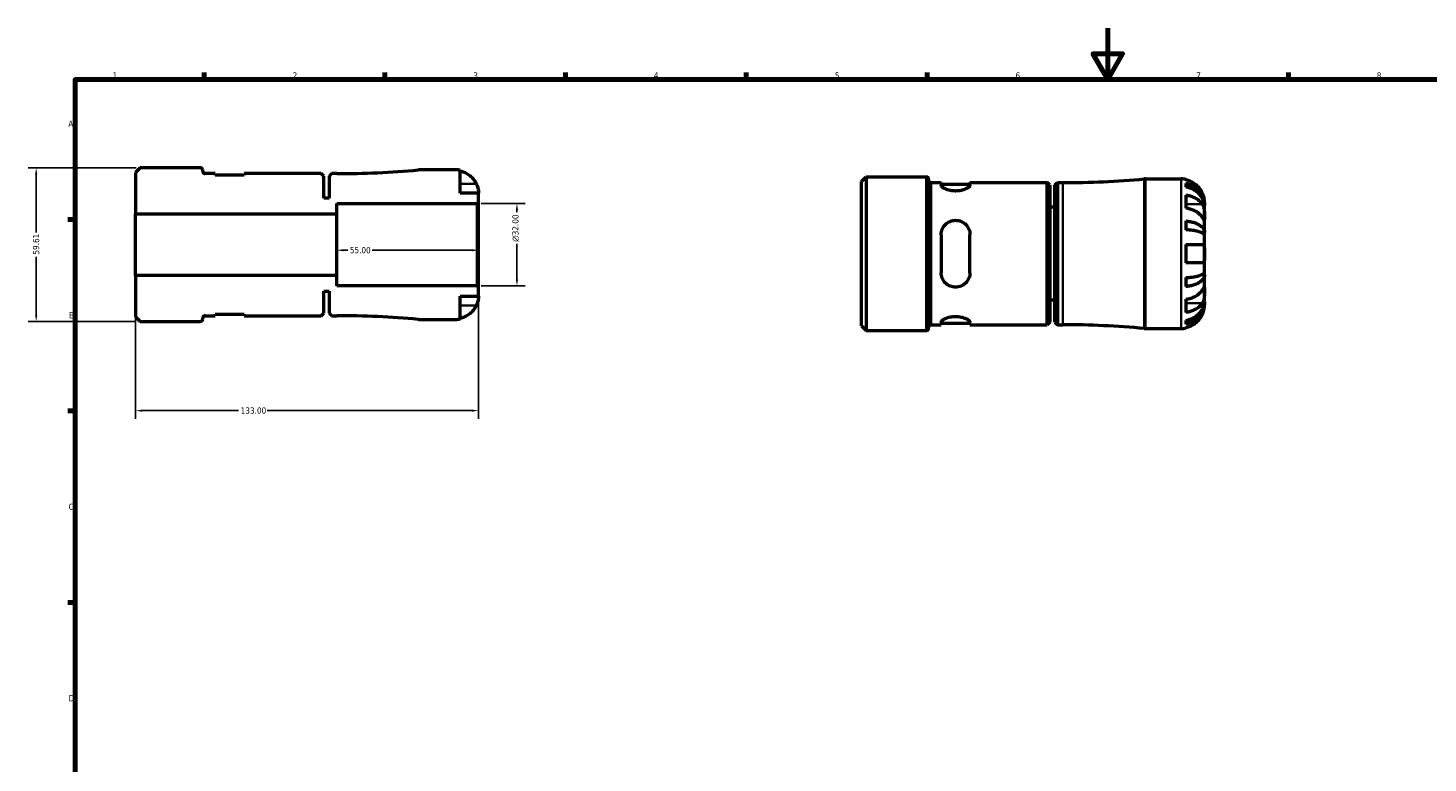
# Model space of a CAD drawing. Header units: millimetres. Extents: x -67 to 905, y -30 to 594.
# Tile 3 of 5: x 2 to 545, y 309 to 594. Entities that reach past the tile are written whole.
import ezdxf

# ---------------------------------------------------------------- set-up
doc = ezdxf.new("R2010")
doc.units = ezdxf.units.MM
for name, color, linetype, lineweight in [('Border (ANSI)', 7, 'Continuous', 70), ('Dimension (ANSI)', 7, 'Continuous', 25), ('Visible (ANSI)', 7, 'Continuous', 50), ('Visible Narrow (ANSI)', 7, 'Continuous', 35)]:
    doc.layers.add(name, color=color, linetype=linetype, lineweight=lineweight)
doc.styles.add('Note Text (ANSI)', font='tahoma.ttf')
doc.dimstyles.new('Default - mm (ANSI)', dxfattribs={"dimtxt": 2.4, "dimasz": 2.5, "dimexe": 3.175, "dimexo": 1.6002, "dimgap": 0.8, "dimtad": 0, "dimtoh": 1, "dimrnd": 1e-08, "dimzin": 4, "dimdsep": 46, "dimtxsty": 'Note Text (ANSI)', "dimcen": 0.09, "dimdle": 10, "dimclrd": 256, "dimclre": 256, "dimclrt": 5, "dimadec": 1, "dimazin": 1, "dimtfac": 1.27, "dimtofl": 0, "dimtmove": 0, "dimatfit": 3, "dimfxl": 1, "dimtolj": 1, "dimtzin": 4, "dimlwd": -1, "dimlwe": -1, "dimarcsym": 0})

# ---------------------------------------------------------------- blocks, each defined once
blk = doc.blocks.new('Borders Default Border')
at = {"layer": 'Border (ANSI)'}
for p, q in [((70.08, 574), (70.08, 576.8)), ((140.17, 574), (140.17, 576.8)), ((210.25, 574), (210.25, 576.8)), ((280.33, 574), (280.33, 576.8)), ((350.42, 574), (350.42, 576.8)), ((490.58, 574), (490.58, 576.8)), ((20, 519.75), (17.2, 519.75)), ((20, 445.5), (17.2, 445.5)), ((20, 371.25), (17.2, 371.25))]:
    blk.add_line(p, q, dxfattribs=at)
at = {"layer": 'Border (ANSI)', "flags": 128}
for points in [[(420.5, 594), (420.5, 574), (414.73, 584), (426.27, 584), (420.5, 574)], [(20, 20), (20, 574), (821, 574), (821, 20), (20, 20)]]:
    blk.add_lwpolyline(points, dxfattribs=at)
at = {"layer": 'Border (ANSI)', "color": 5, "true_color": 0x0000ff, "char_height": 2.4, "attachment_point": 7, "style": 'Note Text (ANSI)'}
for s, insert in [('1', (34.5, 574.4)), ('2', (104.4, 574.4)), ('3', (174.46, 574.35)), ('4', (244.45, 574.4)), ('5', (314.67, 574.35)), ('6', (384.69, 574.35)), ('7', (454.8, 574.4)), ('8', (524.84, 574.35)), ('A', (17.38, 555.68)), ('B', (17.67, 481.43)), ('C', (17.51, 407.13)), ('D', (17.52, 332.93))]:
    blk.add_mtext(s, dxfattribs=dict(at, insert=insert))
blk = doc.blocks.new('*D7')
at = {"layer": 'Defpoints', "color": 0, "transparency": 16777216}
for p in [(121.5, 510), (121.5, 507.83), (176.5, 510)]:
    blk.add_point(p, dxfattribs=at)
at = {"layer": 'Dimension (ANSI)', "transparency": 16777216}
for p, q in [((124, 507.83), (125.76, 507.83)), ((174, 507.83), (135.24, 507.83))]:
    blk.add_line(p, q, dxfattribs=at)
for points in [[(124, 508.24), (124, 507.41), (121.5, 507.83)], [(174, 508.24), (174, 507.41), (176.5, 507.83)]]:
    blk.add_solid(points, dxfattribs=at)
at = {"layer": 'Dimension (ANSI)', "color": 5, "transparency": 16777216, "insert": (126.56, 509.08), "char_height": 2.4, "attachment_point": 1, "style": 'Note Text (ANSI)'}
blk.add_mtext('\\A1;55.00', dxfattribs=at)
blk = doc.blocks.new('*D8')
at = {"layer": 'Defpoints', "color": 0, "transparency": 16777216}
for p in [(45.29, 539.81), (4.93, 480.19), (45.29, 480.19)]:
    blk.add_point(p, dxfattribs=at)
at = {"layer": 'Dimension (ANSI)', "transparency": 16777216}
for p, q in [((43.69, 539.81), (1.76, 539.81)), ((4.93, 537.31), (4.93, 514.67)), ((4.93, 482.69), (4.93, 505.33)), ((43.69, 480.19), (1.76, 480.19))]:
    blk.add_line(p, q, dxfattribs=at)
for points in [[(4.51, 537.31), (5.35, 537.31), (4.93, 539.81)], [(4.51, 482.69), (5.35, 482.69), (4.93, 480.19)]]:
    blk.add_solid(points, dxfattribs=at)
at = {"layer": 'Dimension (ANSI)', "color": 5, "transparency": 16777216, "insert": (3.68, 506.13), "char_height": 2.4, "attachment_point": 1, "rotation": 90, "style": 'Note Text (ANSI)'}
blk.add_mtext('\\A1;59.61', dxfattribs=at)
blk = doc.blocks.new('*D9')
at = {"layer": 'Defpoints', "color": 0, "transparency": 16777216}
for p in [(43.5, 498), (176.5, 493.42), (43.5, 445.63)]:
    blk.add_point(p, dxfattribs=at)
at = {"layer": 'Dimension (ANSI)', "transparency": 16777216}
for p, q in [((43.5, 496.4), (43.5, 442.46)), ((176.5, 491.82), (176.5, 442.46)), ((46, 445.63), (83.44, 445.63)), ((174, 445.63), (94.55, 445.63))]:
    blk.add_line(p, q, dxfattribs=at)
for points in [[(46, 446.05), (46, 445.22), (43.5, 445.63)], [(174, 446.05), (174, 445.22), (176.5, 445.63)]]:
    blk.add_solid(points, dxfattribs=at)
at = {"layer": 'Dimension (ANSI)', "color": 5, "transparency": 16777216, "insert": (84.24, 446.88), "char_height": 2.4, "attachment_point": 1, "style": 'Note Text (ANSI)'}
blk.add_mtext('\\A1;133.00', dxfattribs=at)
blk = doc.blocks.new('*D10')
at = {"layer": 'Defpoints', "color": 0, "transparency": 16777216}
for p in [(175.92, 526), (191.39, 526), (175.92, 494)]:
    blk.add_point(p, dxfattribs=at)
at = {"layer": 'Dimension (ANSI)', "transparency": 16777216}
for p, q in [((177.52, 526), (194.56, 526)), ((191.39, 523.5), (191.39, 522.59)), ((191.39, 496.5), (191.39, 510.32)), ((177.52, 494), (194.56, 494))]:
    blk.add_line(p, q, dxfattribs=at)
for points in [[(190.97, 523.5), (191.8, 523.5), (191.39, 526)], [(190.97, 496.5), (191.8, 496.5), (191.39, 494)]]:
    blk.add_solid(points, dxfattribs=at)
at = {"layer": 'Dimension (ANSI)', "color": 5, "transparency": 16777216, "insert": (189.58, 511.12), "char_height": 2.4, "attachment_point": 1, "rotation": 90, "style": 'Note Text (ANSI)'}
blk.add_mtext('\\A1;{\\fAIGDT|b0|i0;\\H2.4000;\\ln}\\fTahoma|b0|i0;\\H2.4000;32.00', dxfattribs=at)

msp = doc.modelspace()

# ---------------------------------------------------------------- linework, layer by layer
at = {"layer": 'Visible (ANSI)'}
for p, q in [((45.2873, 539.807), (43.4989, 538.0186)), ((43.4989, 538.0186), (43.4989, 522)), ((68.5739, 539.807), (45.2873, 539.807)), ((69.4989, 538.475), (69.4989, 538.882)), ((74.3439, 537.55), (70.4239, 537.55)), ((74.3439, 536.91), (74.3439, 537.55)), ((115.5039, 537.55), (85.5439, 537.55)), ((85.5439, 537.55), (85.5439, 536.91)), ((116.5039, 536.55), (115.5039, 537.55)), ((119.4989, 537.55), (118.4989, 536.55)), ((121.4989, 537.55), (119.4989, 537.55)), ((167.4989, 539), (153.6614, 539)), ((169.2989, 530), (169.2989, 538.8182)), ((85.5439, 536.91), (74.3439, 536.91)), ((116.5039, 528), (116.5039, 536.55)), ((118.4989, 536.55), (118.4989, 528)), ((325.0315, 534.5009), (326.82, 536.2893)), ((325.0315, 478.4637), (325.0315, 534.5009)), ((326.82, 536.2893), (350.1065, 536.2893)), ((326.82, 536.2893), (326.82, 476.6753)), ((351.0315, 535.3643), (351.0315, 477.6003)), ((351.9565, 534.0323), (355.8765, 534.0323)), ((355.8765, 534.0323), (355.8765, 533.031)), ((355.8765, 533.3923), (367.0765, 533.3923)), ((367.0765, 534.0323), (397.0365, 534.0323)), ((367.0765, 533.031), (367.0765, 534.0323)), ((397.0365, 478.9323), (397.0365, 534.0323)), ((398.0365, 533.0323), (397.0365, 534.0323)), ((398.0365, 533.0323), (398.0365, 479.9323)), ((400.0315, 533.0323), (401.0315, 534.0323)), ((400.0315, 479.9323), (400.0315, 533.0323)), ((401.0315, 534.0323), (401.0315, 478.9323)), ((401.0315, 534.0323), (403.0315, 534.0323)), ((435.1941, 535.4823), (449.0315, 535.4823)), ((450.8315, 535.3005), (450.8315, 535.0747)), ((450.8315, 533.767), (450.8315, 532.3341)), ((118.4989, 528), (116.5039, 528)), ((176.4989, 530), (169.2989, 530)), ((176.4989, 526.58), (176.4989, 530)), ((450.8315, 529.2458), (450.8315, 524.1546)), ((43.4989, 522), (121.4989, 522)), ((43.4989, 498), (43.4989, 522)), ((121.4989, 522), (121.4989, 526)), ((121.4989, 526), (175.9189, 526)), ((121.4989, 498), (121.4989, 522)), ((175.9189, 526), (176.4989, 526.58)), ((175.9189, 526), (175.9189, 494)), ((176.4989, 493.42), (176.4989, 526.58)), ((400.0315, 524.4823), (398.0365, 524.4823)), ((458.0315, 525.1954), (458.0138, 525.1954)), ((458.0315, 525.1954), (458.0315, 526.4823)), ((458.0315, 524.7055), (458.0315, 525.1954)), ((458.0315, 520.6245), (458.0315, 524.7055)), ((450.8315, 519.2169), (450.8315, 515.7576)), ((458.0315, 514.7234), (458.0315, 520.6245)), ((355.8765, 513.8423), (355.8765, 499.1223)), ((367.0765, 499.1223), (367.0765, 513.8423)), ((458.0315, 514.7234), (456.7062, 514.7234)), ((458.0315, 513.5408), (458.0315, 514.7234)), ((458.0315, 506.4823), (458.0315, 513.5408)), ((450.8315, 510.0823), (450.8315, 502.8823)), ((450.8315, 510.0823), (457.1556, 510.0823)), ((458.0315, 499.4239), (458.0315, 506.4823)), ((457.1556, 502.8823), (450.8315, 502.8823)), ((121.4989, 498), (43.4989, 498)), ((43.4989, 498), (43.4989, 481.9814)), ((121.4989, 494), (121.4989, 498)), ((450.8315, 497.2071), (450.8315, 493.7477)), ((458.0315, 498.2413), (456.7062, 498.2413)), ((458.0315, 498.2413), (458.0315, 499.4239)), ((458.0315, 492.3402), (458.0315, 498.2413)), ((116.5039, 483.45), (116.5039, 492)), ((116.5039, 492), (118.4989, 492)), ((118.4989, 492), (118.4989, 483.45)), ((175.9189, 494), (121.4989, 494)), ((169.2989, 481.1818), (169.2989, 490)), ((169.2989, 490), (176.4989, 490)), ((176.4989, 493.42), (175.9189, 494)), ((176.4989, 490), (176.4989, 493.42)), ((450.8315, 488.81), (450.8315, 483.7188)), ((458.0315, 488.2591), (458.0315, 492.3402)), ((115.5039, 482.45), (116.5039, 483.45)), ((118.4989, 483.45), (119.4989, 482.45)), ((400.0315, 488.4823), (398.0365, 488.4823)), ((458.0315, 487.7693), (458.0138, 487.7693)), ((458.0315, 487.7693), (458.0315, 488.2591)), ((458.0315, 486.4823), (458.0315, 487.7693)), ((43.4989, 481.9814), (45.2873, 480.193)), ((45.2873, 480.193), (68.5739, 480.193)), ((69.4989, 481.118), (69.4989, 481.525)), ((70.4239, 482.45), (74.3439, 482.45)), ((74.3439, 482.45), (74.3439, 483.09)), ((74.3439, 483.09), (85.5439, 483.09)), ((85.5439, 483.09), (85.5439, 482.45)), ((85.5439, 482.45), (115.5039, 482.45)), ((119.4989, 482.45), (121.4989, 482.45)), ((153.6614, 481), (167.4989, 481)), ((325.0315, 478.4637), (326.82, 476.6753)), ((351.9565, 478.9323), (355.8765, 478.9323)), ((355.8765, 479.9336), (355.8765, 478.9323)), ((355.8765, 479.5723), (367.0765, 479.5723)), ((367.0765, 478.9323), (367.0765, 479.9336)), ((367.0765, 478.9323), (397.0365, 478.9323)), ((398.0365, 479.9323), (397.0365, 478.9323)), ((400.0315, 479.9323), (401.0315, 478.9323)), ((401.0315, 478.9323), (403.0315, 478.9323)), ((450.8315, 480.6305), (450.8315, 479.1976)), ((450.8315, 477.8899), (450.8315, 477.6642)), ((326.82, 476.6753), (350.1065, 476.6753)), ((435.1941, 477.4823), (449.0315, 477.4823))]:
    msp.add_line(p, q, dxfattribs=at)
for centre, radius, start, end in [((68.5739, 538.882), 0.925, 0, 90), ((70.4239, 538.475), 0.925, 180, 270), ((121.4989, 889.175), 351.625, 270, 275.162691), ((153.6614, 533.2), 5.8, 90, 95.162691), ((167.4989, 530), 9, 78.463041, 90), ((350.1065, 535.3643), 0.925, 0, 90), ((351.9565, 534.9573), 0.925, 180, 270), ((403.0315, 885.6573), 351.625, 270, 275.162691), ((435.1941, 529.6823), 5.8, 90, 95.162691), ((449.0315, 526.4823), 9, 78.463041, 90), ((68.5739, 481.118), 0.925, 270, 0), ((70.4239, 481.525), 0.925, 90, 180), ((121.4989, 130.825), 351.625, 84.837309, 90), ((153.6614, 486.8), 5.8, 264.837309, 270), ((167.4989, 490), 9, 270, 281.536959), ((351.9565, 478.0073), 0.925, 90, 180), ((403.0315, 127.3073), 351.625, 84.837309, 90), ((350.1065, 477.6003), 0.925, 270, 0), ((435.1941, 483.2823), 5.8, 264.837309, 270), ((449.0315, 486.4823), 9, 270, 281.536959)]:
    msp.add_arc(centre, radius, start, end, dxfattribs=at)
for points, knots in [([(169.2989, 538.5924), (169.8734, 538.4742), (170.4344, 538.2967), (171.4443, 537.8766), (171.9835, 537.5926), (172.9897, 536.9169), (173.4567, 536.5252), (174.2434, 535.7346), (174.6351, 535.2622), (175.2207, 534.3803), (175.4402, 533.9877), (175.6229, 533.6)], [0.170753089, 0.170753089, 0.170753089, 0.170753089, 0.332151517, 0.332151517, 0.498888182, 0.498888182, 0.665624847, 0.665624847, 0.833511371, 0.833511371, 0.956873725, 0.956873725, 0.956873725, 0.956873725]), ([(175.6229, 533.6), (175.6903, 533.4569), (175.7544, 533.3125), (175.9042, 532.9531), (175.9849, 532.7387), (176.1337, 532.2977), (176.1994, 532.0737), (176.3332, 531.5478), (176.3875, 531.2618), (176.469, 530.6994), (176.4858, 530.4502), (176.5007, 530.0941), (176.4989, 530), (176.4989, 530)], [-0.576476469, -0.576476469, -0.576476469, -0.576476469, -0.529686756, -0.529686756, -0.460540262, -0.460540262, -0.385624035, -0.385624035, -0.277308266, -0.277308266, -0.142580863, -0.142580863, 0, 0, 0, 0]), ([(367.0765, 533.031), (367.0765, 532.8303), (366.9284, 532.5839), (366.3382, 532.0692), (365.8966, 531.8022), (364.9004, 531.3626), (364.2874, 531.1566), (362.9293, 530.8709), (362.1834, 530.7937), (361.4765, 530.7937), (360.7697, 530.7937), (360.0238, 530.8709), (358.6657, 531.1566), (358.0527, 531.3626), (357.0565, 531.8022), (356.6148, 532.0692), (356.0247, 532.5839), (355.8765, 532.8303), (355.8765, 533.031)], [-0.87498139, -0.87498139, -0.87498139, -0.87498139, -0.64955562, -0.64955562, -0.42412985, -0.42412985, -0.21206492, -0.21206492, 0, 0, 0, 0.21206492, 0.21206492, 0.42412985, 0.42412985, 0.64955562, 0.64955562, 0.87498139, 0.87498139, 0.87498139, 0.87498139]), ([(457.1556, 530.0823), (456.9729, 530.47), (456.7533, 530.8626), (456.1678, 531.7445), (455.7761, 532.2169), (454.9893, 533.0076), (454.5224, 533.3992), (453.5162, 534.0749), (452.977, 534.359), (451.9671, 534.779), (451.4061, 534.9565), (450.8315, 535.0747)], [4.427884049, 4.427884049, 4.427884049, 4.427884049, 4.551246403, 4.551246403, 4.719132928, 4.719132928, 4.885869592, 4.885869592, 5.052606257, 5.052606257, 5.214004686, 5.214004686, 5.214004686, 5.214004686]), ([(450.8315, 533.767), (451.4087, 533.6527), (451.9724, 533.4806), (452.9846, 533.0741), (453.5239, 532.7999), (454.5307, 532.1475), (454.998, 531.7692), (455.7839, 531.0071), (456.1746, 530.5527), (456.8483, 529.5744), (457.1312, 529.0505), (457.5575, 528.0521), (457.7396, 527.4855), (457.9767, 526.3277), (458.0315, 525.7366), (458.0315, 525.1954)], [0.17074605, 0.17074605, 0.17074605, 0.17074605, 0.33284003, 0.33284003, 0.49949435, 0.49949435, 0.66614868, 0.66614868, 0.83320875, 0.83320875, 1.00026882, 1.00026882, 1.16797277, 1.16797277, 1.33567673, 1.33567673, 1.33567673, 1.33567673]), ([(458.0315, 524.7055), (458.0315, 525.1872), (457.9767, 525.7133), (457.7396, 526.7437), (457.5575, 527.248), (457.1312, 528.1365), (456.8483, 528.6028), (456.1746, 529.4734), (455.7839, 529.8778), (454.998, 530.5561), (454.5307, 530.8928), (453.5239, 531.4734), (452.9846, 531.7174), (451.9724, 532.0792), (451.4087, 532.2323), (450.8315, 532.3341)], [4.0142509, 4.0142509, 4.0142509, 4.0142509, 4.18195485, 4.18195485, 4.34965881, 4.34965881, 4.51671888, 4.51671888, 4.68377895, 4.68377895, 4.85043327, 4.85043327, 5.01708759, 5.01708759, 5.17918157, 5.17918157, 5.17918157, 5.17918157]), ([(450.8315, 529.2458), (451.4061, 529.1622), (451.9671, 529.0367), (452.977, 528.7397), (453.5162, 528.5388), (454.5224, 528.061), (454.9893, 527.7841), (455.7761, 527.225), (456.1678, 526.891), (456.7533, 526.2674), (456.9729, 525.9898), (457.1556, 525.7156)], [0.170753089, 0.170753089, 0.170753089, 0.170753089, 0.332151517, 0.332151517, 0.498888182, 0.498888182, 0.665624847, 0.665624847, 0.833511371, 0.833511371, 0.956873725, 0.956873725, 0.956873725, 0.956873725]), ([(458.0315, 526.4823), (458.0315, 526.4823), (458.0318, 526.5151), (458.0298, 526.6501), (458.0272, 526.7574), (458.0049, 527.1154), (457.9765, 527.4082), (457.8695, 528.0029), (457.8095, 528.2702), (457.6711, 528.7627), (457.6022, 528.9785), (457.4425, 529.4217), (457.3517, 529.6474), (457.2208, 529.9418), (457.1886, 530.0123), (457.1556, 530.0823)], [-2.499132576, -2.499132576, -2.499132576, -2.499132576, -2.415054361, -2.415054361, -2.323847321, -2.323847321, -2.184114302, -2.184114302, -2.086747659, -2.086747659, -2.014406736, -2.014406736, -1.939942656, -1.939942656, -1.916375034, -1.916375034, -1.916375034, -1.916375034]), ([(457.1556, 520.6245), (456.9729, 520.8986), (456.7533, 521.1762), (456.1678, 521.7998), (455.7761, 522.1338), (454.9893, 522.6929), (454.5224, 522.9699), (453.5162, 523.4477), (452.977, 523.6485), (451.9671, 523.9455), (451.4061, 524.0711), (450.8315, 524.1546)], [4.427884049, 4.427884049, 4.427884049, 4.427884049, 4.551246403, 4.551246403, 4.719132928, 4.719132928, 4.885869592, 4.885869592, 5.052606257, 5.052606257, 5.214004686, 5.214004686, 5.214004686, 5.214004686]), ([(457.1556, 525.7156), (457.2146, 525.627), (457.2712, 525.5329), (457.4217, 525.2551), (457.5087, 525.0606), (457.6649, 524.6336), (457.7325, 524.4022), (457.8663, 523.822), (457.92, 523.4694), (458.0015, 522.6629), (458.0184, 522.2177), (458.0333, 521.3607), (458.0315, 520.961), (458.0315, 520.6245)], [-0.580048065, -0.580048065, -0.580048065, -0.580048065, -0.538452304, -0.538452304, -0.463837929, -0.463837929, -0.386263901, -0.386263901, -0.278402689, -0.278402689, -0.142779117, -0.142779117, 0, 0, 0, 0]), ([(355.8765, 513.8423), (355.8765, 514.5664), (356.0247, 515.3289), (356.6148, 516.7227), (357.0565, 517.3546), (358.0527, 518.3247), (358.6657, 518.7411), (360.0238, 519.3002), (360.7697, 519.4423), (362.1965, 519.4423), (362.955, 519.295), (364.3319, 518.7172), (364.9513, 518.2872), (365.9338, 517.3047), (366.3619, 516.6792), (366.9334, 515.3041), (367.0765, 514.5539), (367.0765, 513.8423)], [0.85184863, 0.85184863, 0.85184863, 0.85184863, 1.0772744, 1.0772744, 1.30270017, 1.30270017, 1.51476509, 1.51476509, 1.72683002, 1.72683002, 1.94283147, 1.94283147, 2.15883293, 2.15883293, 2.38034318, 2.38034318, 2.60185344, 2.60185344, 2.60185344, 2.60185344]), ([(450.8315, 519.2169), (451.4087, 519.157), (451.9724, 519.0668), (452.9846, 518.8537), (453.5239, 518.7099), (454.5307, 518.3679), (454.998, 518.1696), (455.7839, 517.7701), (456.1746, 517.5319), (456.8483, 517.019), (457.1312, 516.7444), (457.5575, 516.221), (457.7396, 515.9239), (457.9767, 515.317), (458.0315, 515.0071), (458.0315, 514.7234)], [0.17074605, 0.17074605, 0.17074605, 0.17074605, 0.33284003, 0.33284003, 0.49949435, 0.49949435, 0.66614868, 0.66614868, 0.83320875, 0.83320875, 1.00026882, 1.00026882, 1.16797277, 1.16797277, 1.33567673, 1.33567673, 1.33567673, 1.33567673]), ([(458.0315, 520.6245), (458.0315, 520.4412), (458.0317, 520.2783), (458.0302, 519.9892), (458.0284, 519.8673), (458.0132, 519.6456), (457.9953, 519.5767), (457.9191, 519.5646), (457.8636, 519.6146), (457.7263, 519.7864), (457.6584, 519.881), (457.501, 520.1085), (457.4131, 520.2391), (457.2646, 520.461), (457.2112, 520.541), (457.1556, 520.6245)], [0, 0, 0, 0, 0.077749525, 0.077749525, 0.160819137, 0.160819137, 0.277837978, 0.277837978, 0.388289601, 0.388289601, 0.465429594, 0.465429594, 0.540354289, 0.540354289, 0.57953204, 0.57953204, 0.57953204, 0.57953204]), ([(458.0315, 513.5408), (458.0315, 513.6808), (457.9767, 513.8336), (457.7396, 514.133), (457.5575, 514.2796), (457.1312, 514.5378), (456.8483, 514.6733), (456.1746, 514.9263), (455.7839, 515.0438), (454.998, 515.2409), (454.5307, 515.3387), (453.5239, 515.5075), (452.9846, 515.5784), (451.9724, 515.6835), (451.4087, 515.728), (450.8315, 515.7576)], [4.0142509, 4.0142509, 4.0142509, 4.0142509, 4.18195485, 4.18195485, 4.34965881, 4.34965881, 4.51671888, 4.51671888, 4.68377895, 4.68377895, 4.85043327, 4.85043327, 5.01708759, 5.01708759, 5.17918157, 5.17918157, 5.17918157, 5.17918157]), ([(457.1556, 510.0823), (457.1573, 510.0823), (457.1591, 510.0823), (457.2496, 510.0817), (457.3327, 510.0663), (457.4763, 510.0069), (457.5382, 509.9668), (457.6628, 509.8489), (457.7222, 509.7653), (457.8606, 509.4842), (457.9197, 509.2523), (458.002, 508.6523), (458.0185, 508.278), (458.0333, 507.4292), (458.0315, 506.9586), (458.0315, 506.4823)], [-0.583326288, -0.583326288, -0.583326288, -0.583326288, -0.582068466, -0.582068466, -0.518616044, -0.518616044, -0.462807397, -0.462807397, -0.394732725, -0.394732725, -0.276924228, -0.276924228, -0.142883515, -0.142883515, 0, 0, 0, 0]), ([(458.0315, 506.4823), (458.0315, 506.1895), (458.0318, 505.8979), (458.0294, 505.3017), (458.0264, 505.0011), (458, 504.3175), (457.9683, 503.9634), (457.8546, 503.4795), (457.7924, 503.318), (457.6595, 503.1136), (457.6006, 503.0496), (457.4742, 502.9563), (457.4081, 502.9247), (457.2794, 502.8899), (457.219, 502.8823), (457.1556, 502.8823)], [0, 0, 0, 0, 0.087833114, 0.087833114, 0.184354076, 0.184354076, 0.322797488, 0.322797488, 0.417544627, 0.417544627, 0.477749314, 0.477749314, 0.532762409, 0.532762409, 0.576812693, 0.576812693, 0.576812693, 0.576812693]), ([(367.0765, 499.1223), (367.0765, 498.3982), (366.9284, 497.6357), (366.3382, 496.2419), (365.8966, 495.61), (364.9004, 494.64), (364.2874, 494.2235), (362.9293, 493.6644), (362.1834, 493.5223), (361.4765, 493.5223), (360.7697, 493.5223), (360.0238, 493.6644), (358.6657, 494.2235), (358.0527, 494.64), (357.0565, 495.61), (356.6148, 496.2419), (356.0247, 497.6357), (355.8765, 498.3982), (355.8765, 499.1223)], [-0.87498139, -0.87498139, -0.87498139, -0.87498139, -0.64955562, -0.64955562, -0.42412985, -0.42412985, -0.21206492, -0.21206492, 0, 0, 0, 0.21206492, 0.21206492, 0.42412985, 0.42412985, 0.64955562, 0.64955562, 0.87498139, 0.87498139, 0.87498139, 0.87498139]), ([(450.8315, 497.2071), (451.4087, 497.2366), (451.9724, 497.2812), (452.9846, 497.3863), (453.5239, 497.4572), (454.5307, 497.6259), (454.998, 497.7237), (455.7839, 497.9209), (456.1746, 498.0384), (456.8483, 498.2914), (457.1312, 498.4268), (457.5575, 498.6851), (457.7396, 498.8316), (457.9767, 499.131), (458.0315, 499.2839), (458.0315, 499.4239)], [0.17074605, 0.17074605, 0.17074605, 0.17074605, 0.33284003, 0.33284003, 0.49949435, 0.49949435, 0.66614868, 0.66614868, 0.83320875, 0.83320875, 1.00026882, 1.00026882, 1.16797277, 1.16797277, 1.33567673, 1.33567673, 1.33567673, 1.33567673]), ([(458.0315, 498.2413), (458.0315, 497.9576), (457.9767, 497.6477), (457.7396, 497.0407), (457.5575, 496.7437), (457.1312, 496.2203), (456.8483, 495.9456), (456.1746, 495.4328), (455.7839, 495.1946), (454.998, 494.795), (454.5307, 494.5967), (453.5239, 494.2547), (452.9846, 494.111), (451.9724, 493.8979), (451.4087, 493.8077), (450.8315, 493.7477)], [4.0142509, 4.0142509, 4.0142509, 4.0142509, 4.18195485, 4.18195485, 4.34965881, 4.34965881, 4.51671888, 4.51671888, 4.68377895, 4.68377895, 4.85043327, 4.85043327, 5.01708759, 5.01708759, 5.17918157, 5.17918157, 5.17918157, 5.17918157]), ([(176.4989, 490), (176.4989, 490), (176.4991, 489.9673), (176.4971, 489.8322), (176.4946, 489.7249), (176.4723, 489.3669), (176.4439, 489.0742), (176.3368, 488.4794), (176.2768, 488.2121), (176.1385, 487.7196), (176.0696, 487.5039), (175.9098, 487.0606), (175.819, 486.8349), (175.6882, 486.5405), (175.6559, 486.47), (175.6229, 486.4)], [-2.499132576, -2.499132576, -2.499132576, -2.499132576, -2.415054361, -2.415054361, -2.323847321, -2.323847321, -2.184114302, -2.184114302, -2.086747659, -2.086747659, -2.014406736, -2.014406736, -1.939942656, -1.939942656, -1.916375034, -1.916375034, -1.916375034, -1.916375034]), ([(450.8315, 488.81), (451.4061, 488.8936), (451.9671, 489.0191), (452.977, 489.3161), (453.5162, 489.517), (454.5224, 489.9948), (454.9893, 490.2717), (455.7761, 490.8308), (456.1678, 491.1648), (456.7533, 491.7884), (456.9729, 492.0661), (457.1556, 492.3402)], [0.170753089, 0.170753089, 0.170753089, 0.170753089, 0.332151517, 0.332151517, 0.498888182, 0.498888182, 0.665624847, 0.665624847, 0.833511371, 0.833511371, 0.956873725, 0.956873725, 0.956873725, 0.956873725]), ([(457.1556, 492.3402), (457.2146, 492.4288), (457.2712, 492.5136), (457.4217, 492.7383), (457.5087, 492.8674), (457.6649, 493.0929), (457.7325, 493.1866), (457.8663, 493.3524), (457.92, 493.3999), (458.0015, 493.3869), (458.0184, 493.2956), (458.0333, 492.943), (458.0315, 492.6767), (458.0315, 492.3402)], [-0.580048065, -0.580048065, -0.580048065, -0.580048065, -0.538452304, -0.538452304, -0.463837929, -0.463837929, -0.386263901, -0.386263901, -0.278402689, -0.278402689, -0.142779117, -0.142779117, 0, 0, 0, 0]), ([(458.0315, 492.3402), (458.0315, 492.1569), (458.0317, 491.9544), (458.0302, 491.5031), (458.0284, 491.2536), (458.0132, 490.6252), (457.9953, 490.2399), (457.9191, 489.4862), (457.8636, 489.1253), (457.7263, 488.5399), (457.6584, 488.3106), (457.501, 487.8858), (457.4131, 487.6916), (457.2646, 487.4207), (457.2112, 487.3324), (457.1556, 487.249)], [0, 0, 0, 0, 0.077749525, 0.077749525, 0.160819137, 0.160819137, 0.277837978, 0.277837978, 0.388289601, 0.388289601, 0.465429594, 0.465429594, 0.540354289, 0.540354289, 0.57953204, 0.57953204, 0.57953204, 0.57953204]), ([(175.6229, 486.4), (175.4402, 486.0123), (175.2207, 485.6197), (174.6351, 484.7378), (174.2434, 484.2654), (173.4567, 483.4748), (172.9897, 483.0831), (171.9835, 482.4074), (171.4443, 482.1234), (170.4344, 481.7033), (169.8734, 481.5258), (169.2989, 481.4076)], [4.427884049, 4.427884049, 4.427884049, 4.427884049, 4.551246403, 4.551246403, 4.719132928, 4.719132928, 4.885869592, 4.885869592, 5.052606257, 5.052606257, 5.214004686, 5.214004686, 5.214004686, 5.214004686]), ([(450.8315, 480.6305), (451.4087, 480.7323), (451.9724, 480.8855), (452.9846, 481.2473), (453.5239, 481.4913), (454.5307, 482.0719), (454.998, 482.4085), (455.7839, 483.0868), (456.1746, 483.4912), (456.8483, 484.3618), (457.1312, 484.8281), (457.5575, 485.7167), (457.7396, 486.221), (457.9767, 487.2514), (458.0315, 487.7775), (458.0315, 488.2591)], [0.17074605, 0.17074605, 0.17074605, 0.17074605, 0.33284003, 0.33284003, 0.49949435, 0.49949435, 0.66614868, 0.66614868, 0.83320875, 0.83320875, 1.00026882, 1.00026882, 1.16797277, 1.16797277, 1.33567673, 1.33567673, 1.33567673, 1.33567673]), ([(458.0315, 487.7693), (458.0315, 487.2281), (457.9767, 486.637), (457.7396, 485.4792), (457.5575, 484.9125), (457.1312, 483.9141), (456.8483, 483.3902), (456.1746, 482.4119), (455.7839, 481.9576), (454.998, 481.1954), (454.5307, 480.8172), (453.5239, 480.1648), (452.9846, 479.8906), (451.9724, 479.4841), (451.4087, 479.312), (450.8315, 479.1976)], [4.0142509, 4.0142509, 4.0142509, 4.0142509, 4.18195485, 4.18195485, 4.34965881, 4.34965881, 4.51671888, 4.51671888, 4.68377895, 4.68377895, 4.85043327, 4.85043327, 5.01708759, 5.01708759, 5.17918157, 5.17918157, 5.17918157, 5.17918157]), ([(457.1556, 487.249), (456.9729, 486.9749), (456.7533, 486.6973), (456.1678, 486.0737), (455.7761, 485.7397), (454.9893, 485.1806), (454.5224, 484.9036), (453.5162, 484.4258), (452.977, 484.225), (451.9671, 483.928), (451.4061, 483.8024), (450.8315, 483.7188)], [4.427884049, 4.427884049, 4.427884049, 4.427884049, 4.551246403, 4.551246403, 4.719132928, 4.719132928, 4.885869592, 4.885869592, 5.052606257, 5.052606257, 5.214004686, 5.214004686, 5.214004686, 5.214004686]), ([(457.1556, 482.8823), (457.223, 483.0254), (457.2871, 483.1698), (457.4369, 483.5292), (457.5175, 483.7436), (457.6663, 484.1847), (457.7321, 484.4086), (457.8659, 484.9345), (457.9202, 485.2205), (458.0017, 485.7829), (458.0184, 486.0321), (458.0334, 486.3882), (458.0315, 486.4823), (458.0315, 486.4823)], [-0.576476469, -0.576476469, -0.576476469, -0.576476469, -0.529686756, -0.529686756, -0.460540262, -0.460540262, -0.385624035, -0.385624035, -0.277308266, -0.277308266, -0.142580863, -0.142580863, 0, 0, 0, 0]), ([(355.8765, 479.9336), (355.8765, 480.1344), (356.0247, 480.3808), (356.6148, 480.8954), (357.0565, 481.1624), (358.0527, 481.6021), (358.6657, 481.808), (360.0238, 482.0938), (360.7697, 482.171), (362.1965, 482.171), (362.955, 482.0909), (364.3319, 481.796), (364.9513, 481.5839), (365.9338, 481.1411), (366.3619, 480.8784), (366.9334, 480.3727), (367.0765, 480.1309), (367.0765, 479.9336)], [0.85184863, 0.85184863, 0.85184863, 0.85184863, 1.0772744, 1.0772744, 1.30270017, 1.30270017, 1.51476509, 1.51476509, 1.72683002, 1.72683002, 1.94283147, 1.94283147, 2.15883293, 2.15883293, 2.38034318, 2.38034318, 2.60185344, 2.60185344, 2.60185344, 2.60185344]), ([(450.8315, 477.8899), (451.4061, 478.0081), (451.9671, 478.1856), (452.977, 478.6057), (453.5162, 478.8897), (454.5224, 479.5654), (454.9893, 479.9571), (455.7761, 480.7478), (456.1678, 481.2201), (456.7533, 482.102), (456.9729, 482.4947), (457.1556, 482.8823)], [0.170753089, 0.170753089, 0.170753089, 0.170753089, 0.332151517, 0.332151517, 0.498888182, 0.498888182, 0.665624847, 0.665624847, 0.833511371, 0.833511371, 0.956873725, 0.956873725, 0.956873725, 0.956873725])]:
    msp.add_open_spline(points, degree=3, knots=knots, dxfattribs=at)
at = {"layer": 'Visible Narrow (ANSI)'}
for p, q in [((175.3067, 533.6), (169.6151, 533.6)), ((350.1065, 477.0423), (350.1065, 535.9223)), ((351.9565, 533.6931), (351.9565, 479.2715)), ((403.0315, 479.2715), (403.0315, 533.6931)), ((434.6722, 477.8626), (434.6722, 535.102)), ((435.1941, 535.1253), (435.1941, 477.8394)), ((449.0315, 477.8394), (449.0315, 535.1253)), ((456.8394, 525.7156), (451.1477, 525.7156)), ((175.3067, 486.4), (169.6151, 486.4)), ((456.8394, 487.249), (451.1477, 487.249))]:
    msp.add_line(p, q, dxfattribs=at)

# ---------------------------------------------------------------- block references
msp.add_blockref('Borders Default Border', (0, 0))

# ---------------------------------------------------------------- dimensions: what is measured, and where the dimension line sits
at = {"layer": 'Dimension (ANSI)'}
for base, p1, p2, angle, override, picture, middle in [((4.9306, 480.193), (45.2873, 539.807), (45.2873, 480.193), 90, {"dimgap": 0.8, "dimtoh": 0, "dimdec": 2, "dimtol": 0, "dimlim": 0, "dimtp": 0, "dimtm": 0, "dimtdec": 2, "dimatfit": 1}, '*D8', (4.9306, 510)), ((121.4989, 507.8264), (176.4989, 510), (121.4989, 510), 180, {"dimgap": 0.8, "dimtoh": 0, "dimdec": 2, "dimse1": 1, "dimse2": 1, "dimtol": 0, "dimlim": 0, "dimtp": 0, "dimtm": 0, "dimtdec": 2, "dimatfit": 1}, '*D7', (130.4989, 507.8264)), ((43.4989, 445.6318), (176.4989, 493.42), (43.4989, 498), 180, {"dimgap": 0.8, "dimtoh": 0, "dimdec": 2, "dimtol": 0, "dimlim": 0, "dimtp": 0, "dimtm": 0, "dimtdec": 2, "dimatfit": 1}, '*D9', (88.9989, 445.6318))]:
    dim = msp.add_linear_dim(base=base, p1=p1, p2=p2, angle=angle, dimstyle='Default - mm (ANSI)', override=override, dxfattribs=at)
    dim.commit()
    dim.dimension.update_dxf_attribs({"geometry": picture, "text_midpoint": middle, "dimtype": 160})
dim = msp.add_linear_dim(base=(191.3854, 526), p1=(175.9189, 494), p2=(175.9189, 526), angle=90, text='{\\fAIGDT|b0|i0;\\H2.4000;\\ln}\\fTahoma|b0|i0;\\H2.4000;<>', dimstyle='Default - mm (ANSI)', override={"dimgap": 0.8, "dimtoh": 0, "dimdec": 2, "dimtol": 0, "dimlim": 0, "dimtp": 0, "dimtm": 0, "dimtdec": 2, "dimatfit": 1}, dxfattribs=at)
dim.commit()
dim.dimension.update_dxf_attribs({"geometry": '*D10', "text_midpoint": (191.3854, 516.4534), "dimtype": 160})

doc.saveas('drawing.dxf')
